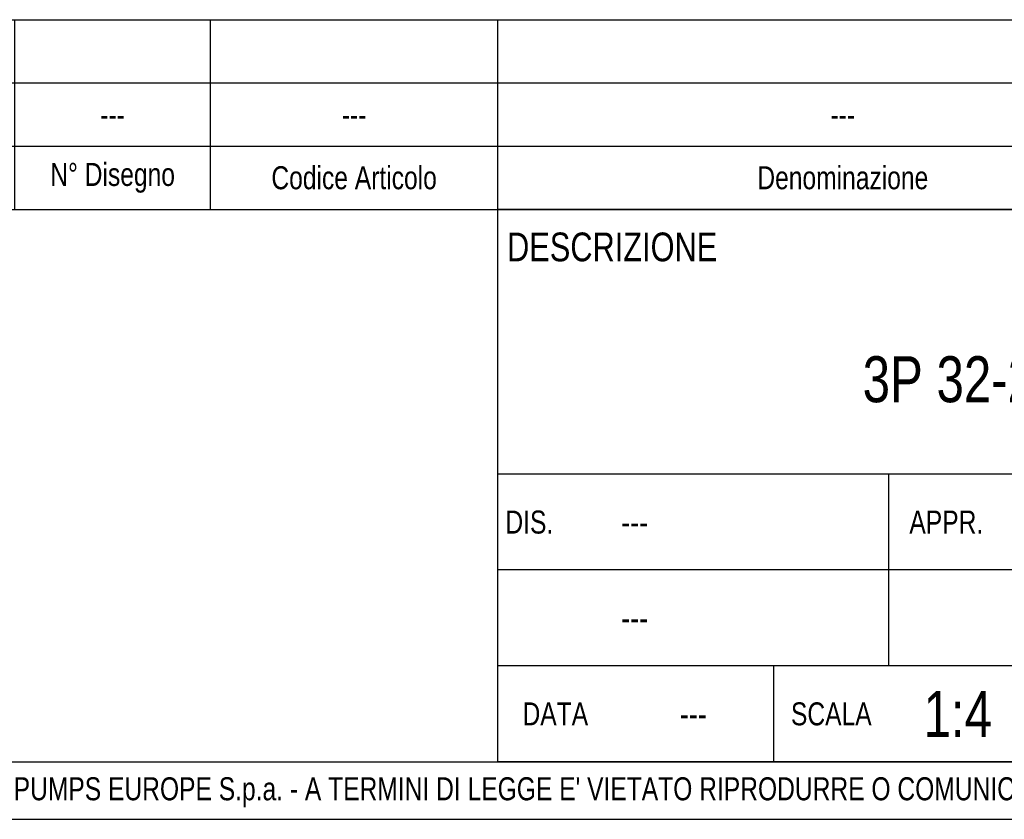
# Model space of a CAD drawing. Header units: millimetres. Extents: x 0 to 1683, y 0 to 1188.
# Tile 8 of 16: x 998 to 1340, y 0 to 278. Entities that reach past the tile are written whole.
import ezdxf

# ---------------------------------------------------------------- set-up
doc = ezdxf.new("R2010")
doc.units = ezdxf.units.MM
doc.header["$LTSCALE"] = 92.4
doc.layers.get('0').update_dxf_attribs({"linetype": 'CONTINUOUS'})
doc.layers.add('DETTAGLI', color=7, linetype='CONTINUOUS')
doc.styles.add('TEXTSTYLE_2', font='txt', dxfattribs={"width": 0.8})

# ---------------------------------------------------------------- blocks, each defined once
blk = doc.blocks.new('*T34')
at = {"color": 2, "linetype": 'Continuous'}
for p, q in [((496, 192), (0, 192)), ((0, 0), (0, 192)), ((388, 100), (388, 192)), ((496, 0), (496, 192)), ((496, 100), (0, 100)), ((136, 33.32), (136, 100)), ((272, 0), (272, 100)), ((272, 66.68), (0, 66.68)), ((496, 50), (272, 50)), ((320, 0), (320, 50)), ((448, 0), (448, 50)), ((272, 33.32), (0, 33.32)), ((96, 0), (96, 33.32)), ((184, 0), (184, 33.32)), ((496, 0), (0, 0))]:
    blk.add_line(p, q, dxfattribs=at)
at = {"layer": 'DETTAGLI', "color": 2, "linetype": 'Continuous', "line_spacing_factor": 0.9, "style": 'TEXTSTYLE_2'}
for s, insert, char_height, width, attachment_point in [(' DESCRIZIONE', (0.25, 184), 10, 166, 1), ('3P 32-200/3 - IE3', (194, 141), 16, 364.8, 2), (' DIS.', (0.25, 87.34), 8, 45.0667, 1), ('APPR.', (156, 87.34), 8, 52, 2), (' ---', (40.25, 87.74), 8.8, 33.44, 1), (' ---', (176.25, 87.74), 8.8, 33.44, 1), ('---', (384, 71), 16, 35.2, 2), (' ---', (40.25, 54.4), 8.8, 33.44, 1), (' ---', (176.25, 54.4), 8.8, 33.44, 1), ('CAT.', (296, 44), 10, 51.6667, 2), ('N° DISEGNO', (384, 44), 10, 146.6667, 2), ('REV.', (472, 44), 10, 50.3333, 2), ('1:4', (160, 24.66), 16, 43.2, 2), ('DATA', (20, 20.66), 8, 50.6667, 2), ('SCALA', (116, 20.66), 8, 61.8667, 2), ('---', (68, 21.06), 8.8, 19.36, 2), ('---', (296, 22), 16, 35.2, 2), ('---', (384, 22), 16, 35.2, 2), ('---', (472, 22), 16, 35.2, 2)]:
    blk.add_mtext(s, dxfattribs=dict(at, insert=insert, char_height=char_height, width=width, attachment_point=attachment_point))
blk = doc.blocks.new('*T36')
at = {"color": 0, "linetype": 'ByBlock', "lineweight": -2}
for p, q in [((0, 66), (732, 66)), ((0, 0), (0, 66)), ((34, 0), (34, 66)), ((68, 0), (68, 66)), ((136, 0), (136, 66)), ((236, 0), (236, 66)), ((476, 0), (476, 66)), ((624, 0), (624, 66)), ((652, 0), (652, 66)), ((692, 0), (692, 66)), ((732, 0), (732, 66)), ((0, 44), (732, 44)), ((0, 22), (732, 22)), ((0, 0), (732, 0))]:
    blk.add_line(p, q, dxfattribs=at)
at = {"color": 0, "linetype": 'Continuous', "char_height": 8, "attachment_point": 5, "line_spacing_factor": 0.9, "style": 'TEXTSTYLE_2'}
for s, insert, width in [('kg', (638, 33), 27.88), ('---', (17, 33), 33.88), ('---', (51, 33), 33.88), ('---', (102, 33), 67.88), ('---', (186, 33), 99.88), ('---', (356, 33), 239.88), ('--- ', (550, 33), 147.88), ('Q.tà\\PGrezzo', (672, 11), 39.88), ('Q.tà\\PFinito', (712, 11), 39.88), ('Q.tà', (51, 11), 33.88), ('Pos.', (17, 11), 33.88), ('N° Disegno', (102, 11), 67.88), ('Codice Articolo', (186, 11), 99.88), ('Denominazione', (356, 11), 239.88), ('Materiale', (550, 11), 147.88), ('U.M.', (638, 11), 27.88)]:
    blk.add_mtext(s, dxfattribs=dict(at, insert=insert, width=width))
at = {"color": 0, "linetype": 'Continuous', "insert": (712, 33), "char_height": 8, "width": 39.88, "attachment_point": 5, "style": 'TEXTSTYLE_2'}
blk.add_mtext('0', dxfattribs=at)

msp = doc.modelspace()

# ---------------------------------------------------------------- linework, layer by layer
at = {"color": 7, "linetype": 'Continuous'}
for p, q in [((20, 20), (1660, 20)), ((0, 0), (1680, 0))]:
    msp.add_line(p, q, dxfattribs=at)

# ---------------------------------------------------------------- block references
for name, p in [('*T36', (928, 212)), ('*T34', (1164, 20))]:
    msp.add_blockref(name, p)

# ---------------------------------------------------------------- texts
at = {"color": 2, "linetype": 'Continuous', "insert": (859.83566, 14.6088), "char_height": 8, "width": 1202.2, "attachment_point": 1, "line_spacing_factor": 0.9, "style": 'TEXTSTYLE_2'}
msp.add_mtext("PROPRIETA' RISERVATA EBARA PUMPS EUROPE S.p.a. - A TERMINI DI LEGGE E' VIETATO RIPRODURRE O COMUNICARE A TERZI IL CONTENUTO DI QUESTO DISEGNO", dxfattribs=at)

doc.saveas('drawing.dxf')
